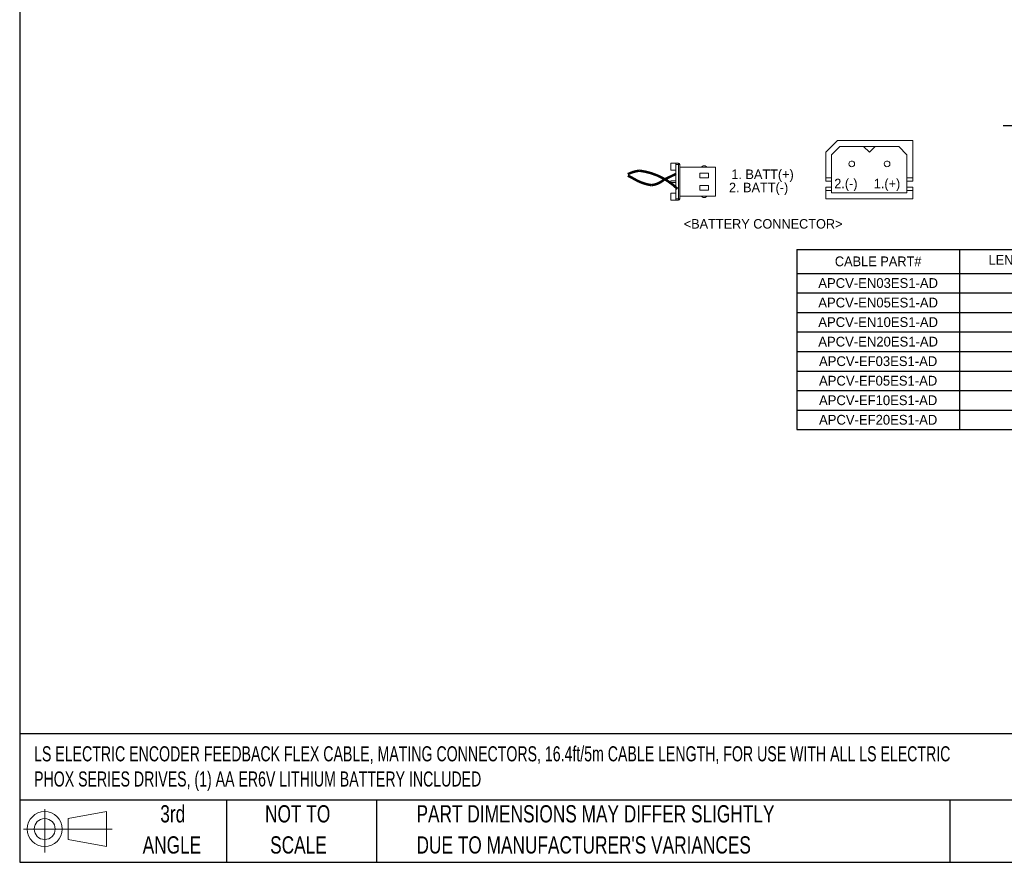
# Model space of a CAD drawing. Header units: inches. Extents: x 0 to 814, y 0 to 621.
# Tile 1 of 37: x 0 to 363, y 0 to 311. Entities that reach past the tile are written whole.
import ezdxf
from ezdxf import colors
from ezdxf.entities.mleader import LeaderData, LeaderLine
from ezdxf.math import Vec2, Vec3

# ---------------------------------------------------------------- set-up
doc = ezdxf.new("R2010")
doc.units = ezdxf.units.IN
doc.header["$LTSCALE"] = 10
doc.header["$MEASUREMENT"] = 0
doc.layers.add('DIMENSIONS', color=140, linetype='Continuous')
doc.layers.add('TEXT', color=140, linetype='Continuous')
doc.styles.add('SLDTEXTSTYLE0', font='TXT', dxfattribs={"width": 0.75})

# ---------------------------------------------------------------- blocks, each defined once
blk = doc.blocks.new('Block11')
at = {"color": 7, "linetype": 'Continuous', "lineweight": 18}
for p, q in [((7.77, 15.93), (7.77, 0)), ((16.44, 12.5), (30.53, 15.1)), ((30.53, 15.1), (30.53, 2.19)), ((16.44, 4.79), (16.44, 12.5)), ((0, 8.65), (32.62, 8.65)), ((16.44, 4.79), (30.53, 2.19))]:
    blk.add_line(p, q, dxfattribs=at)
for radius in [6.45, 3.86]:
    blk.add_circle((7.77, 8.65), radius, dxfattribs=at)
blk = doc.blocks.new('Block12')
at = {"color": 7, "linetype": 'Continuous'}
blk.add_blockref('Block11', (0, 0), dxfattribs=at)
blk = doc.blocks.new('SW_NOTE_0_3')
at = {"layer": 'TEXT', "color": 0, "char_height": 6.35, "attachment_point": 1, "style": 'SLDTEXTSTYLE0'}
for s, insert in [('PART DIMENSIONS MAY DIFFER SLIGHTLY', (0, 8.19)), ("DUE TO MANUFACTURER'S VARIANCES", (0, -3.28))]:
    blk.add_mtext(s, dxfattribs=dict(at, insert=insert))
blk = doc.blocks.new('SW_NOTE_0_4')
at = {"layer": 'TEXT', "color": 0, "char_height": 6.35, "attachment_point": 2, "style": 'SLDTEXTSTYLE0'}
for s, insert in [('NOT TO', (15.78, 8.19)), ('SCALE', (16.06, -3.28))]:
    blk.add_mtext(s, dxfattribs=dict(at, insert=insert))
blk = doc.blocks.new('SW_NOTE_0_5')
at = {"layer": 'TEXT', "color": 0, "char_height": 6.35, "attachment_point": 2, "style": 'SLDTEXTSTYLE0'}
for s, insert in [('3rd', (6.95, 8.19)), ('ANGLE', (6.65, -3.28))]:
    blk.add_mtext(s, dxfattribs=dict(at, insert=insert))
blk = doc.blocks.new('*T46')
at = {"color": 0, "linetype": 'ByBlock', "lineweight": -2}
for p, q in [((0, 0), (162.31, 0)), ((0, 0), (0, -66.4)), ((60, 0), (60, -66.4)), ((113.29, 0), (113.29, -66.4)), ((162.31, 0), (162.31, -66.4)), ((0, -8.8), (162.31, -8.8)), ((0, -16), (162.31, -16)), ((0, -23.2), (162.31, -23.2)), ((0, -30.4), (162.31, -30.4)), ((0, -37.6), (162.31, -37.6)), ((0, -44.8), (162.31, -44.8)), ((0, -52), (162.31, -52)), ((0, -59.2), (162.31, -59.2)), ((0, -66.4), (162.31, -66.4))]:
    blk.add_line(p, q, dxfattribs=at)
at = {"color": 0, "lineweight": 15, "char_height": 3.6, "attachment_point": 5}
for s, insert, width in [('{\\fGulim|b0|i0|c0|p0;CABLE PART#}', (30, -4.4), 57.6), ("{\\fGulim|b0|i0|c0|p0;LENGTH 'L'(m)}", (86.64, -4.4), 50.8898), ("{\\fGulim|b0|i0|c0|p0;LENGTH 'L'(ft)}", (137.8, -4.4), 46.6242), ('APCV-EN03ES1-AD', (30, -12.4), 57.6), ('3m', (86.64, -12.4), 50.8898), ('9.8ft', (137.8, -12.4), 46.6242), ('APCV-EN05ES1-AD', (30, -19.6), 57.6), ('5m', (86.64, -19.6), 50.8898), ('16.4ft', (137.8, -19.6), 46.6242), ('APCV-EN10ES1-AD', (30, -26.8), 57.6), ('10m', (86.64, -26.8), 50.8898), ('32.8ft', (137.8, -26.8), 46.6242), ('APCV-EN20ES1-AD', (30, -34), 57.6), ('20m', (86.64, -34), 50.8898), ('65.6ft', (137.8, -34), 46.6242), ('APCV-EF03ES1-AD', (30, -41.2), 57.6), ('3m', (86.64, -41.2), 50.8898), ('9.8ft', (137.8, -41.2), 46.6242), ('APCV-EF05ES1-AD', (30, -48.4), 57.6), ('5m', (86.64, -48.4), 50.8898), ('16.4ft', (137.8, -48.4), 46.6242), ('APCV-EF10ES1-AD', (30, -55.6), 57.6), ('10m', (86.64, -55.6), 50.8898), ('32.8ft', (137.8, -55.6), 46.6242), ('APCV-EF20ES1-AD', (30, -62.8), 57.6), ('20m', (86.64, -62.8), 50.8898), ('65.6ft', (137.8, -62.8), 46.6242)]:
    blk.add_mtext(s, dxfattribs=dict(at, insert=insert, width=width))

msp = doc.modelspace()

# ---------------------------------------------------------------- linework, layer by layer
at = {"lineweight": 15}
for p, q in [((297.21, 261.7), (301.53, 266.02)), ((301.53, 266.02), (329.31, 266.02)), ((329.31, 266.02), (329.31, 251.02)), ((297.21, 261.7), (297.21, 251.02)), ((299.37, 260.8), (302.37, 263.86)), ((302.37, 263.86), (311.13, 263.86)), ((315.39, 263.86), (324.15, 263.86)), ((327.15, 260.8), (324.15, 263.86)), ((299.37, 260.8), (299.37, 246.76)), ((327.15, 260.8), (327.15, 246.76)), ((240.04, 255.1), (240.04, 257.66)), ((240.04, 257.66), (241.87, 257.66)), ((240.04, 255.1), (241.87, 255.1)), ((241.87, 257.66), (242.88, 257.66)), ((241.87, 257.66), (241.87, 257.21)), ((242.88, 257.21), (241.87, 257.21)), ((241.87, 257.21), (241.87, 244.57)), ((242.88, 257.66), (242.88, 257.21)), ((243.2, 257.21), (242.88, 257.21)), ((242.88, 257.21), (242.88, 244.57)), ((243.34, 257.21), (243.2, 257.21)), ((243.34, 257.21), (243.34, 244.57)), ((243.34, 256.2), (256.53, 256.2)), ((251.31, 256.2), (252.04, 256.75)), ((252.77, 256.75), (252.04, 256.75)), ((253.51, 256.2), (252.77, 256.75)), ((256.53, 256.2), (256.53, 245.57)), ((240.04, 251.25), (241.87, 251.25)), ((240.04, 250.52), (240.04, 251.25)), ((240.04, 250.52), (241.87, 250.52)), ((254.01, 254), (250.8, 254)), ((250.8, 254), (250.8, 252.35)), ((250.8, 252.35), (254.01, 252.35)), ((254.01, 252.35), (254.01, 254)), ((299.37, 252.28), (297.21, 252.28)), ((299.37, 251.02), (297.21, 251.02)), ((327.15, 252.28), (329.31, 252.28)), ((327.15, 251.02), (329.31, 251.02)), ((254.01, 249.42), (250.8, 249.42)), ((250.8, 249.42), (250.8, 247.77)), ((250.8, 247.77), (254.01, 247.77)), ((254.01, 247.77), (254.01, 249.42)), ((297.21, 248.86), (297.21, 244.6)), ((299.37, 248.86), (297.21, 248.86)), ((299.37, 247.6), (297.21, 247.6)), ((327.15, 248.86), (329.31, 248.86)), ((327.15, 247.6), (329.31, 247.6)), ((329.31, 248.86), (329.31, 244.6)), ((240.04, 244.11), (240.04, 246.67)), ((241.87, 246.67), (240.04, 246.67)), ((241.87, 244.11), (240.04, 244.11)), ((241.87, 244.57), (241.87, 244.11)), ((241.87, 244.57), (242.88, 244.57)), ((242.88, 244.11), (241.87, 244.11)), ((242.88, 244.57), (242.88, 244.11)), ((242.88, 244.57), (243.2, 244.57)), ((243.2, 244.57), (243.34, 244.57)), ((256.53, 245.57), (243.34, 245.57)), ((251.31, 245.57), (252.04, 245.02)), ((252.04, 245.02), (252.77, 245.02)), ((253.51, 245.57), (252.77, 245.02)), ((329.31, 244.6), (297.21, 244.6)), ((327.15, 246.76), (299.37, 246.76))]:
    msp.add_line(p, q, dxfattribs=at)
msp.add_lwpolyline([(311.13, 263.86), (315.39, 263.86), (313.29, 261.7)], close=True, dxfattribs=at)
at = {"lineweight": 15, "const_width": 0.916}
for points in [[(224.21, 253.63, -0.091617), (228.52, 254.93, -0.162657), (242.54, 248.24)], [(224.21, 253.07, -0.036604), (226.45, 251.93, 0.095942), (232.84, 249.59, 0.155323), (237.45, 251.54, -0.001733), (242.02, 253.76)]]:
    msp.add_lwpolyline(points, format="xyb", dxfattribs=at)
at = {"lineweight": 15}
for centre, start, end in [((242.88, 257.21), 0, 90), ((242.88, 244.57), 270, 0)]:
    msp.add_arc(centre, 0.458, start, end, dxfattribs=at)
for points in [[(307.83, 257.44), (307.83, 257.44), (307.77, 257.86), (307.77, 257.86), (307.77, 257.86), (307.53, 258.22), (307.53, 258.22), (306.86, 258.67), (306.17, 258.6), (305.79, 257.86), (305.79, 257.86), (305.67, 257.44), (305.67, 257.44), (305.67, 257.44), (305.79, 257.02), (305.79, 257.02), (305.79, 257.02), (306.03, 256.66), (306.03, 256.66), (306.03, 256.66), (306.33, 256.42), (306.33, 256.42), (306.33, 256.42), (306.75, 256.36), (306.75, 256.36), (306.75, 256.36), (307.17, 256.42), (307.17, 256.42), (307.17, 256.42), (307.53, 256.66), (307.53, 256.66), (307.53, 256.66), (307.77, 257.02), (307.77, 257.02), (307.77, 257.02), (307.83, 257.44), (307.83, 257.44)], [(320.85, 257.44), (320.85, 257.44), (320.79, 257.86), (320.79, 257.86), (320.79, 257.86), (320.55, 258.22), (320.55, 258.22), (319.88, 258.67), (319.19, 258.6), (318.81, 257.86), (318.81, 257.86), (318.69, 257.44), (318.69, 257.44), (318.69, 257.44), (318.81, 257.02), (318.81, 257.02), (318.81, 257.02), (319.05, 256.66), (319.05, 256.66), (319.05, 256.66), (319.35, 256.42), (319.35, 256.42), (319.35, 256.42), (319.77, 256.36), (319.77, 256.36), (319.77, 256.36), (320.19, 256.42), (320.19, 256.42), (320.19, 256.42), (320.55, 256.66), (320.55, 256.66), (320.55, 256.66), (320.79, 257.02), (320.79, 257.02), (320.79, 257.02), (320.85, 257.44), (320.85, 257.44)]]:
    msp.add_open_spline(points, degree=3, knots=[0, 0, 0, 0, 1, 1, 1, 2, 2, 2, 3, 3, 3, 4, 4, 4, 5, 5, 5, 6, 6, 6, 7, 7, 7, 8, 8, 8, 9, 9, 9, 10, 10, 10, 11, 11, 11, 12, 12, 12, 12], dxfattribs=at)
at = {"layer": 'DEFPOINTS'}
msp.add_lwpolyline([(0, 0), (813.96, 0), (813.96, 621.17), (0, 621.17)], close=True, dxfattribs=at)
at = {"layer": 'TEXT'}
for p, q in [((0, 609.6), (0, 0)), ((800.1, 47.33), (0, 47.33)), ((800.1, 22.86), (0, 22.86)), ((76.2, 22.86), (76.2, 0)), ((131.58, 22.86), (131.58, 0)), ((342.89, 22.86), (342.89, 0)), ((0, 0), (800.1, 0))]:
    msp.add_line(p, q, dxfattribs=at)

# ---------------------------------------------------------------- block references
msp.add_blockref('*T46', (286.52, 225.89))
for name, p in [('Block12', (1.46, 3.61)), ('SW_NOTE_0_5', (49.49, 12.86)), ('SW_NOTE_0_4', (86.72, 12.86)), ('SW_NOTE_0_3', (146.31, 12.86))]:
    msp.add_blockref(name, p, dxfattribs=at)

# ---------------------------------------------------------------- texts
at = {"lineweight": 15, "char_height": 3.5, "attachment_point": 1}
for s, width, insert in [('1. BATT(+)', 33.7085, (262.39, 255.37)), ('2. BATT(-)', 33.5507, (261.52, 250.48)), ('2.(-)', 15.9095, (300.34, 251.94)), ('1.(+)', 15.9095, (314.91, 251.94)), ('<BATTERY CONNECTOR>', 85.7629, (244.85, 237.09))]:
    msp.add_mtext_dynamic_manual_height_columns(s, width=width, gutter_width=42.33, heights=[0], dxfattribs=dict(at, insert=insert))
at = {"layer": 'DIMENSIONS', "char_height": 3.5}
for insert, attachment_point in [((98.61, 112.42), 6), ((130.2, 112.22), 4)]:
    msp.add_mtext('\\A1;', dxfattribs=dict(at, insert=insert, attachment_point=attachment_point))
at = {"layer": 'TEXT', "insert": (5.31, 42.78), "char_height": 5.57052, "attachment_point": 1, "style": 'SLDTEXTSTYLE0'}
msp.add_mtext('{\\W0.7;LS ELECTRIC ENCODER FEEDBACK FLEX CABLE, MATING CONNECTORS, 16.4ft/5m CABLE LENGTH, FOR USE WITH ALL LS ELECTRIC \\PPHOX SERIES DRIVES, (1) AA ER6V LITHIUM BATTERY INCLUDED}', dxfattribs=at)

# ---------------------------------------------------------------- leaders
at = {"lineweight": 15}
ml = msp.add_multileader_mtext('Standard', dxfattribs=at)
ml.set_content('', color=256)
ml.set_leader_properties()
ml.build(insert=Vec2(0, 0))
ml.multileader.update_dxf_attribs({"text_right_attachment_type": 6, "dogleg_length": 0.36, "arrow_head_size": 3.3})
ctx = ml.context
ctx.base_point, ctx.char_height, ctx.arrow_head_size, ctx.landing_gap_size, ctx.plane_origin = Vec3(362.55, 271.58), 0.124, 3.3, 0.0622, Vec3(369.64, 303.77)
ctx.right_attachment, ctx.text_align_type = 6, 2
notes = []
notes.append((ctx, [(1, (1, 1, 0), (395.78, 271.52), (-1, 0), 33.1, [(0, [(411.17, 256.87)], 0, [])])]))
ctx.mtext.insert, ctx.mtext.alignment, ctx.mtext.flow_direction = Vec3(362.61, 271.64), 3, 5
for ctx, leaders in notes:
    for number, flags, end, landing, length, lines in leaders:
        leader = LeaderData()
        leader.index, (leader.has_last_leader_line, leader.has_dogleg_vector, leader.attachment_direction) = number, flags
        leader.last_leader_point, leader.dogleg_vector, leader.dogleg_length = Vec3(end), Vec3(landing), length
        for number, points, colour, breaks in lines:
            line = LeaderLine()
            line.index, line.vertices, line.color, line.breaks = number, Vec3.list(points), colors.encode_raw_color(colour), breaks
            leader.lines.append(line)
        ctx.leaders.append(leader)

doc.saveas('drawing.dxf')
